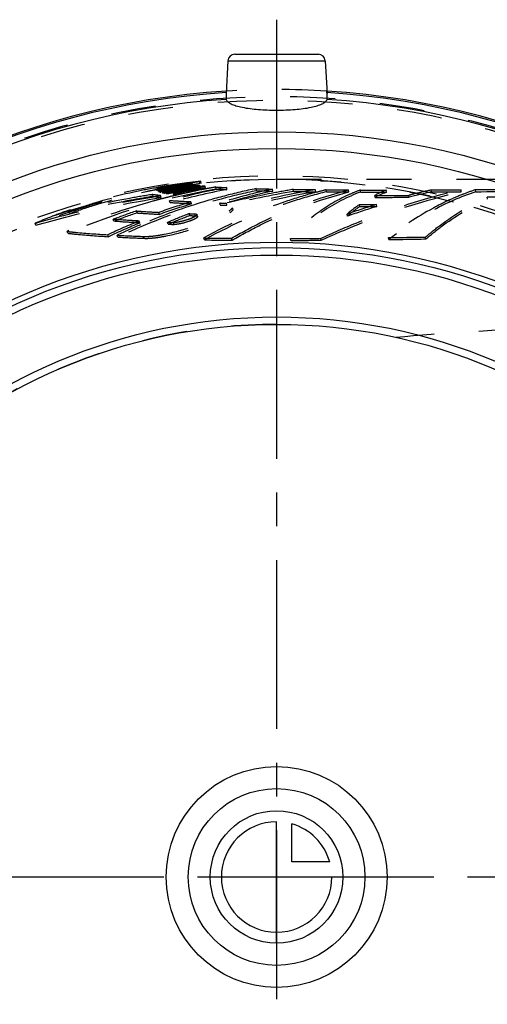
# Model space of a CAD drawing. Header units: millimetres. Extents: x 318 to 682, y 378 to 621.
# Tile 3 of 5: x 400 to 468, y 479 to 621. Entities that reach past the tile are written whole.
import ezdxf

# ---------------------------------------------------------------- set-up
doc = ezdxf.new("R2010")
doc.units = ezdxf.units.MM
doc.header["$LTSCALE"] = 65.185185
doc.linetypes.add('CENTER', pattern=[0.6, 0.375, -0.075, 0.075, -0.075])
doc.linetypes.add('HIDDEN', pattern=[0.2, 0.1, -0.1])
for name, color, linetype in [('ACHSEN_S', 7, 'CONTINUOUS'), ('KOERPER', 7, 'CONTINUOUS'), ('KONST.EL_MIT_GEO', 7, 'CONTINUOUS'), ('KURVEN', 7, 'CONTINUOUS')]:
    doc.layers.add(name, color=color, linetype=linetype)

msp = doc.modelspace()

# ---------------------------------------------------------------- linework, layer by layer
at = {"layer": 'ACHSEN_S', "color": 2, "linetype": 'CENTER'}
for p, q in [((437, 621.45), (437, 378.35)), ((318, 497.35), (682, 497.35))]:
    msp.add_line(p, q, dxfattribs=at)
at = {"layer": 'KOERPER', "color": 7, "linetype": 'Continuous'}
for p, q in [((429.95, 615.5), (429.7, 610.77)), ((444.05, 615.5), (444.3, 610.77))]:
    msp.add_line(p, q, dxfattribs=at)
at = {"layer": 'KOERPER', "color": 8, "linetype": 'HIDDEN'}
msp.add_line((437, 598.35), (489.86, 598.35), dxfattribs=at)
for radius, start, end in [(101, 97.12, 96.3069), (80, 90, 270)]:
    msp.add_arc((437, 497.35), radius, start, end, dxfattribs=at)
msp.add_open_spline([(538, 577.35), (530.84, 577.35), (516.61, 577.36), (495.44, 577.28), (474.69, 576.86), (461.04, 576.07), (454.33, 575.45)], degree=3, knots=[0, 0, 0, 0, 0.25649, 0.510167, 0.758594, 1, 1, 1, 1], dxfattribs=at)
at = {"layer": 'KONST.EL_MIT_GEO', "color": 7, "linetype": 'Continuous'}
for p, q in [((430.95, 616.45), (443.05, 616.45)), ((429.95, 615.5), (444.05, 615.5)), ((429.71, 610.92), (429.7, 610.82)), ((429.7, 610.82), (429.7, 610.77)), ((444.3, 610.77), (444.29, 610.92))]:
    msp.add_line(p, q, dxfattribs=at)
at = {"layer": 'KONST.EL_MIT_GEO', "color": 8, "linetype": 'HIDDEN'}
for p, q in [((420.91, 596.94), (420.86, 597.23)), ((420.95, 596.97), (420.9, 597.26)), ((421.7, 597.49), (421.64, 597.48)), ((421.72, 597.01), (421.67, 597.31)), ((421.74, 597.49), (421.7, 597.49)), ((421.77, 597.08), (421.72, 597.38)), ((421.89, 597.38), (421.72, 597.35)), ((421.81, 597.5), (421.74, 597.49)), ((421.93, 597.26), (421.74, 597.23)), ((421.81, 597.1), (421.76, 597.4)), ((421.92, 597.52), (421.81, 597.5)), ((421.97, 597.17), (421.92, 597.47)), ((422.02, 597.46), (421.92, 597.44)), ((422.31, 597.26), (422.26, 597.55)), ((422.34, 597.09), (422.29, 597.38)), ((422.74, 597.32), (422.59, 597.29)), ((422.75, 597.17), (422.7, 597.47)), ((422.8, 597.24), (422.75, 597.53)), ((422.83, 597.26), (422.79, 597.56)), ((423, 597.02), (422.95, 597.32)), ((423.06, 597), (423.01, 597.3)), ((423.18, 597.39), (423.1, 597.38)), ((423.91, 597.63), (423.71, 597.61)), ((424.11, 597.66), (423.91, 597.63)), ((424.01, 597.18), (423.96, 597.48)), ((424.14, 597.47), (424.05, 597.46)), ((424.1, 597.16), (424.05, 597.46)), ((424.31, 597.68), (424.11, 597.66)), ((424.23, 597.48), (424.14, 597.47)), ((424.32, 597.5), (424.23, 597.48)), ((424.51, 597.71), (424.31, 597.68)), ((424.4, 597.51), (424.32, 597.5)), ((424.56, 597.42), (424.32, 597.39)), ((424.55, 597.53), (424.4, 597.51)), ((425.87, 598.04), (424.44, 597.87)), ((424.48, 597.57), (424.44, 597.87)), ((424.53, 597.76), (424.46, 597.75)), ((424.56, 597.66), (424.48, 597.65)), ((424.55, 597.41), (424.51, 597.73)), ((424.56, 597.46), (424.53, 597.76)), ((424.57, 597.39), (424.53, 597.69)), ((424.59, 597.29), (424.53, 597.28)), ((424.6, 597.61), (424.54, 597.6)), ((424.61, 597.54), (424.55, 597.53)), ((424.6, 597.37), (424.56, 597.66)), ((424.63, 597.43), (424.56, 597.42)), ((424.77, 597.32), (424.59, 597.29)), ((424.64, 597.51), (424.6, 597.81)), ((424.64, 597.35), (424.6, 597.64)), ((424.66, 597.62), (424.6, 597.61)), ((424.69, 597.55), (424.61, 597.54)), ((424.73, 597.45), (424.63, 597.43)), ((424.69, 597.53), (424.65, 597.83)), ((424.7, 597.32), (424.66, 597.62)), ((424.73, 597.56), (424.69, 597.55)), ((424.76, 596.97), (424.71, 597.27)), ((424.77, 597.3), (424.73, 597.6)), ((424.84, 597.57), (424.73, 597.56)), ((424.94, 597.48), (424.73, 597.45)), ((424.8, 597.56), (424.76, 597.86)), ((424.96, 597.35), (424.77, 597.32)), ((424.88, 597.27), (424.84, 597.57)), ((424.96, 596.95), (424.91, 597.24)), ((424.97, 597.25), (424.93, 597.55)), ((425.14, 597.51), (424.94, 597.48)), ((425.05, 597.37), (424.96, 597.35)), ((425.31, 597.41), (425.05, 597.37)), ((425.18, 597.22), (425.14, 597.51)), ((425.34, 597.19), (425.29, 597.49)), ((425.57, 597.45), (425.31, 597.41)), ((425.61, 597.15), (425.57, 597.45)), ((425.61, 597.45), (425.57, 597.45)), ((425.9, 597.74), (425.87, 598.04)), ((425.97, 597.11), (425.93, 597.41)), ((426.07, 597.76), (426.03, 598.05)), ((426.71, 597.03), (426.67, 597.33)), ((428.25, 596.93), (428.21, 597.23)), ((419.04, 595.85), (418.98, 596.14)), ((419.81, 597.17), (419.75, 597.16)), ((419.83, 596.69), (419.78, 596.98)), ((419.94, 597.05), (419.8, 597.02)), ((419.85, 596.73), (419.8, 597.02)), ((419.9, 597.19), (419.81, 597.17)), ((419.88, 596.76), (419.83, 597.06)), ((419.96, 596.91), (419.84, 596.89)), ((419.89, 596.6), (419.84, 596.89)), ((419.93, 596.57), (419.88, 596.87)), ((419.98, 596.82), (419.92, 597.11)), ((420.06, 596.52), (420, 596.81)), ((420.21, 596.47), (420.15, 596.76)), ((420.26, 595.69), (420.2, 595.98)), ((420.48, 596.73), (420.37, 596.71)), ((420.39, 596.58), (420.37, 596.71)), ((420.42, 596.42), (420.39, 596.58)), ((420.77, 596.35), (420.71, 596.64)), ((420.86, 596.87), (420.81, 597.16)), ((420.89, 597.08), (420.82, 597.07)), ((421.03, 597.01), (420.84, 596.97)), ((421.17, 596.66), (420.9, 596.61)), ((420.96, 596.32), (420.9, 596.61)), ((421.14, 596.69), (421.09, 596.98)), ((421.31, 597.02), (421.1, 596.98)), ((421.39, 596.91), (421.16, 596.86)), ((421.42, 596.71), (421.17, 596.66)), ((421.34, 596.26), (421.28, 596.56)), ((421.53, 597.05), (421.31, 597.02)), ((421.44, 596.61), (421.39, 596.91)), ((421.74, 596.94), (421.47, 596.89)), ((421.52, 596.6), (421.47, 596.89)), ((421.74, 597.09), (421.53, 597.05)), ((421.76, 597.14), (421.55, 597.11)), ((421.69, 596.56), (421.63, 596.86)), ((421.78, 596.55), (421.73, 596.84)), ((421.95, 597.12), (421.74, 597.09)), ((421.79, 596.95), (421.74, 596.94)), ((421.94, 596.82), (421.74, 596.78)), ((421.97, 597.18), (421.76, 597.14)), ((421.87, 596.97), (421.79, 596.95)), ((421.95, 596.49), (422.01, 596.2)), ((422.07, 597.2), (421.97, 597.18)), ((422.14, 596.49), (422.08, 596.79)), ((422.21, 596.18), (422.16, 596.47)), ((422.35, 597.05), (422.28, 597.04)), ((422.35, 596.47), (422.29, 596.76)), ((422.98, 596.66), (422.93, 596.95)), ((422.98, 596.69), (423.03, 596.4)), ((423.19, 596.63), (423.13, 596.92)), ((423.25, 596.39), (423.2, 596.69)), ((423.88, 596.99), (423.79, 596.98)), ((423.85, 596.68), (423.79, 596.98)), ((423.93, 596.7), (423.85, 596.68)), ((423.93, 596.7), (423.88, 596.99)), ((424.01, 596.4), (423.92, 596.38)), ((424.01, 597.19), (423.94, 597.18)), ((423.99, 596.84), (423.94, 597.13)), ((423.97, 597.13), (423.94, 597.13)), ((424, 596.95), (424.08, 596.97)), ((424.05, 596.66), (424, 596.95)), ((424.05, 596.66), (424.13, 596.67)), ((424.13, 596.67), (424.08, 596.97)), ((424.2, 596.81), (424.15, 597.11)), ((424.22, 597.05), (424.16, 597.04)), ((425.67, 596.85), (425.62, 597.15)), ((425.68, 596.87), (425.63, 597.16)), ((425.76, 596.77), (425.69, 596.75)), ((426.03, 596.82), (425.76, 596.77)), ((429.81, 596.85), (429.77, 597.15)), ((434.09, 596.7), (434.04, 596.99)), ((436.47, 596.64), (436.42, 596.94)), ((439.47, 596.59), (439.42, 596.88)), ((442.67, 596.54), (442.63, 596.84)), ((444.21, 596.53), (444.17, 596.82)), ((447.47, 596.51), (447.42, 596.8)), ((447.7, 596.21), (447.62, 596.18)), ((449.17, 596.5), (449.13, 596.79)), ((451.27, 595.72), (451.22, 596.02)), ((452.93, 596.49), (452.89, 596.79)), ((456.18, 595.74), (456.13, 596.03)), ((459.44, 596.51), (459.4, 596.8)), ((463.74, 596.53), (463.71, 596.83)), ((463.97, 596.17), (463.9, 596.14)), ((465.85, 596.55), (465.82, 596.84)), ((467.52, 595.49), (467.48, 595.78)), ((421.57, 594.95), (421.5, 595.24)), ((424.66, 594.78), (424.59, 595.07)), ((424.94, 594.62), (424.74, 594.56)), ((428.84, 594.63), (428.77, 594.92)), ((429.78, 594.6), (429.72, 594.89)), ((449.07, 594.41), (449.01, 594.7)), ((451.51, 594.42), (451.46, 594.71)), ((406.83, 593.84), (406.72, 593.8)), ((406.98, 593.38), (406.89, 593.67)), ((416.79, 593.47), (416.7, 593.76)), ((420.04, 593.27), (419.96, 593.56)), ((424.42, 593.09), (424.34, 593.37)), ((425.22, 593.06), (425.14, 593.35)), ((425.55, 592.96), (425.46, 593.24)), ((430.7, 593.93), (430.63, 594.21)), ((447.27, 593.02), (447.2, 593.3)), ((402.14, 591.69), (402.03, 591.97)), ((404.23, 592.87), (404.1, 592.82)), ((413.43, 592.27), (413.33, 592.55)), ((417.2, 592.02), (417.11, 592.3)), ((421.31, 591.84), (421.22, 592.12)), ((422.14, 591.81), (422.05, 592.09)), ((406.77, 590.53), (406.67, 590.8)), ((412.66, 590.04), (412.56, 590.32)), ((414.02, 589.97), (413.91, 590.24)), ((417.83, 589.8), (417.73, 590.07)), ((426.55, 589.58), (426.45, 589.85)), ((430.57, 589.53), (430.48, 589.8)), ((439.08, 589.5), (439, 589.78)), ((443.47, 589.52), (443.39, 589.79)), ((453.27, 589.63), (453.2, 589.9)), ((458.63, 589.71), (458.57, 589.99))]:
    msp.add_line(p, q, dxfattribs=at)
for radius in [113, 112.46, 101.54, 101]:
    msp.add_circle((437, 497.35), radius, dxfattribs=at)
at = {"layer": 'KONST.EL_MIT_GEO', "color": 7, "linetype": 'Continuous'}
for radius in [107.87, 105.45, 91.9, 91.1, 90.03, 81.07, 80]:
    msp.add_circle((437, 497.35), radius, dxfattribs=at)
for centre, radius, start, end in [((430.95, 615.45), 1, 90, 177), ((443.05, 615.45), 1, 3, 90), ((437, 497.35), 114, 93.6597, 86.3403), ((437, 497.35), 113.79, 93.6729, 86.3271), ((437, 497.35), 112.8, 93.7131, 86.2869)]:
    msp.add_arc(centre, radius, start, end, dxfattribs=at)
at = {"layer": 'KONST.EL_MIT_GEO', "color": 8, "linetype": 'HIDDEN'}
for centre, radius, start, end in [((437, 497.35), 114, 86.3403, 93.6597), ((437.89, 495.36), 103.29, 99.4909, 100.0703), ((438.06, 495.26), 103.09, 97.5238, 100.177), ((438.98, 495.48), 103.17, 98.0109, 100.6687), ((438.82, 495.4), 102.96, 97.9345, 100.5909), ((435.85, 505.74), 92.83, 99.3468, 99.8913), ((437.64, 495.52), 103.13, 98.7648, 99.8917), ((438.98, 495.48), 102.87, 98.0104, 100.6681), ((438.06, 495.3), 103.35, 99.0936, 100.099), ((437.65, 495.47), 102.88, 97.2362, 99.891), ((438.55, 503.61), 94.73, 98.4037, 101.2566), ((440.52, 488.04), 110.61, 98.1028, 100.6111), ((440.52, 488.04), 110.32, 98.1014, 100.6095), ((436.02, 504.73), 93.85, 98.8133, 99.3469), ((438.24, 495.27), 103.38, 99.2236, 99.7062), ((438.82, 495.41), 103.24, 99.5189, 100.0013), ((437.76, 495.41), 103.24, 98.9151, 99.3978), ((438.69, 504.22), 94.41, 99.6002, 100.7454), ((440.35, 496.67), 101.69, 98.5789, 100.6701), ((440.65, 497.01), 101.64, 98.6878, 100.7827), ((437.88, 495.32), 103.32, 98.4221, 99.0011), ((437.88, 495.32), 103.03, 98.4217, 99.0007), ((438.06, 495.27), 103.38, 98.7034, 98.9983), ((437.48, 495.64), 103.01, 97.0921, 98.6856), ((436.17, 503.74), 94.86, 98.4338, 98.6421), ((438.81, 495.43), 103.22, 97.9843, 99.4109), ((440.26, 488.25), 110.4, 98.9889, 99.5467), ((437.48, 495.64), 102.71, 97.0918, 98.6854), ((437.65, 495.48), 103.17, 98.4164, 98.7114), ((438.55, 503.63), 95.01, 99.6711, 99.9882), ((436.23, 503.33), 95.27, 98.1825, 98.4338), ((439.29, 481.54), 117.08, 97.2447, 98.3486), ((439.29, 481.55), 116.77, 97.2429, 98.3467), ((440.35, 496.67), 101.98, 99.5091, 100.1646), ((438.06, 495.26), 103.39, 97.5608, 98.7034), ((437.65, 495.46), 103.19, 97.8264, 98.4164), ((436.39, 502.18), 96.43, 97.1183, 98.1809), ((438.24, 495.25), 103.4, 97.6317, 98.6446), ((438.99, 482.91), 115.71, 97.5905, 98.0936), ((438.56, 503.56), 95.08, 99.3543, 99.5746), ((438.24, 495.24), 103.1, 97.6313, 98.6442), ((439.03, 482.61), 115.72, 97.1881, 98.0911), ((437.77, 495.36), 103.29, 97.323, 98.3359), ((437.77, 495.36), 102.99, 97.3227, 98.3356), ((423.56, 599.37), 2.14, 253.3264, 255.0738), ((438.57, 503.49), 95.15, 99.0376, 99.3097), ((440.35, 496.7), 101.95, 99.2767, 99.5091), ((437.65, 495.44), 103.21, 97.2366, 97.8264), ((438.58, 503.42), 95.22, 98.7212, 99.0376), ((440.34, 496.72), 101.93, 99.0442, 99.2766), ((441.38, 497.95), 100.7, 99.5288, 99.9694), ((438.75, 503.9), 94.74, 98.5097, 98.9769), ((438.75, 503.88), 94.46, 98.5099, 98.9771), ((441.12, 497.62), 101.03, 99.4517, 99.7505), ((440.26, 488.27), 110.09, 98.0292, 98.4399), ((438.59, 503.36), 95.28, 98.4808, 98.7212), ((437, 497.35), 101.3, 96.2149, 97.12), ((425.11, 598.93), 1.39, 251.8717, 253.8853), ((427.22, 617.7), 20.59, 262.997, 263.5624), ((425.64, 601.01), 3.53, 256.9103, 258.4465), ((425.69, 600.76), 3.58, 256.993, 258.5141), ((441.68, 498.43), 100.23, 99.043, 99.632), ((429.49, 566.91), 30.6, 98.0323, 98.3336), ((426.57, 606.15), 8.75, 260.5709, 261.6082), ((426.62, 605.94), 8.84, 260.62, 261.6492), ((429.22, 568.8), 28.69, 97.7224, 98.0329), ((428.75, 572.34), 25.12, 97.0589, 97.7319), ((427.74, 614.74), 17.42, 262.9588, 263.2121), ((442.8, 500.06), 98.6, 99.4195, 100.0372), ((428.01, 578.3), 19.11, 96.212, 97.0718), ((428.16, 618.26), 20.97, 263.2253, 263.8983), ((444.67, 503.11), 95.55, 99.9211, 100.8178), ((435.54, 721), 123.99, 266.6117, 267.3328), ((444.88, 502.03), 96.35, 99.9346, 113.2943), ((437.89, 495.36), 102.99, 99.4905, 100.0699), ((438.82, 495.4), 103.25, 100.0364, 100.5233), ((438.5, 503.91), 94.73, 100.9403, 101.2581), ((440.13, 496.86), 101.49, 100.6102, 101.1958), ((440.13, 496.87), 101.78, 100.7404, 101.1308), ((438.51, 503.85), 94.79, 100.7407, 100.9403), ((440.83, 497.09), 101.57, 100.8428, 101.4279), ((440.83, 497.08), 101.28, 100.8419, 101.4271), ((438.24, 495.26), 103.09, 99.2231, 99.7057), ((423.36, 612.33), 15.91, 261.1164, 262.4906), ((437.76, 495.41), 102.94, 98.9147, 99.3975), ((441.13, 497.54), 100.82, 98.8541, 101.5413), ((423.42, 612.15), 16.02, 261.1538, 262.5199), ((438.52, 503.77), 94.87, 100.3054, 100.6228), ((444.83, 502.38), 96.3, 103.6621, 104.2507), ((438.69, 504.21), 94.13, 99.6005, 100.7457), ((440.26, 488.24), 110.11, 98.9875, 99.9916), ((441.72, 498.18), 100.48, 101.1527, 101.7411), ((441.72, 498.17), 100.19, 101.1518, 101.7402), ((422.64, 602.79), 6.02, 258.0314, 258.7264), ((441.15, 497.47), 101.19, 101.0587, 101.2434), ((422.69, 602.5), 6.02, 258.0029, 258.7845), ((446.55, 505.59), 93.09, 100.3896, 105.6159), ((446.55, 505.55), 92.83, 100.3886, 105.6145), ((423.33, 606.48), 9.77, 260.0327, 260.5371), ((440.65, 497), 101.36, 98.6871, 100.7819), ((423.38, 606.18), 9.76, 260.0144, 260.5813), ((440.36, 496.63), 102.02, 100.2061, 100.4384), ((441.14, 497.51), 101.15, 100.6464, 100.945), ((441.4, 497.84), 100.82, 100.5568, 101.0462), ((424.65, 615.29), 18.68, 262.0985, 262.7414), ((444.8, 502.47), 96.2, 102.9041, 103.6621), ((441.4, 497.82), 100.53, 100.556, 101.0454), ((424.71, 615.12), 18.81, 262.1311, 262.7703), ((442.86, 499.76), 98.9, 101.4672, 102.0842), ((442.86, 499.74), 98.63, 101.4663, 102.0832), ((423.81, 591.43), 5.43, 106.0371, 106.4245), ((441.13, 497.55), 101.11, 100.0492, 100.6465), ((425.48, 616), 19.22, 262.3828, 263.0013), ((425.54, 615.85), 19.36, 262.4147, 263.0295), ((423.61, 599.1), 2.17, 253.4378, 255.167), ((441.7, 498.31), 100.35, 100.0736, 100.6622), ((441.7, 498.29), 100.07, 100.0727, 100.6613), ((444.78, 502.56), 96.11, 102.535, 102.904), ((441.12, 497.59), 101.06, 99.792, 100.0492), ((428.75, 570.29), 27.14, 100.5284, 100.8944), ((429.01, 569.24), 28.22, 100.2939, 100.4787), ((426.5, 617.18), 20.21, 262.7982, 263.317), ((429.23, 568.04), 29.45, 100.1365, 100.2942), ((441.38, 497.93), 100.42, 99.528, 99.9686), ((426.53, 616.79), 20.11, 262.7617, 263.3467), ((444.77, 502.62), 96.05, 102.3191, 102.4837), ((429.44, 566.87), 30.63, 99.9228, 100.1363), ((429.73, 565.19), 32.34, 99.5145, 99.818), ((444.75, 502.7), 95.96, 101.6836, 102.3192), ((429.85, 564.49), 33.05, 99.2169, 99.515), ((429.87, 564.33), 33.2, 98.9213, 99.2173), ((429.81, 564.77), 32.76, 98.6279, 98.9218), ((427.27, 617.56), 20.74, 263.027, 263.589), ((429.71, 565.41), 32.11, 98.454, 98.6275), ((451.12, 512.9), 85.81, 104.6411, 107.7619), ((441.68, 498.41), 99.95, 99.0422, 99.6312), ((429.63, 565.91), 31.61, 98.3324, 98.4539), ((444.73, 502.8), 95.87, 101.4562, 101.6835), ((428.13, 617.44), 20.44, 262.9124, 263.9256), ((442.8, 500.03), 98.32, 99.4186, 100.0363), ((444.7, 502.93), 95.73, 100.8176, 101.2509), ((435.59, 721.25), 124.54, 266.623, 267.3411), ((453.25, 517.61), 81.09, 101.9781, 107.5717), ((453.24, 517.54), 80.86, 101.977, 107.5705), ((450.87, 513.87), 84.81, 101.4427, 104.6409), ((463.55, 454.62), 144.29, 100.9191, 103.561), ((463.01, 457.03), 141.53, 99.5747, 103.5772), ((467.31, 455.23), 143.75, 99.8889, 104.7863), ((467.29, 455.2), 143.47, 99.8816, 104.7772), ((444.75, 985.06), 388.22, 268.4198, 268.7706), ((444.8, 985.92), 389.37, 268.4242, 268.774), ((462.56, 459.67), 139.15, 99.5713, 100.9123), ((449.63, 1260.42), 663.61, 269.11842, 269.39509), ((449.68, 1261.75), 665.25, 269.12076, 269.39666), ((459.88, 531.7), 66.99, 103.5584, 104.8335), ((451.85, 1499.28), 902.49, 269.51246, 269.71906), ((451.89, 1500.99), 904.49, 269.51372, 269.71977), ((458.19, 572.29), 26.12, 110.2849, 113.6847), ((452.89, 1776.65), 1179.86, 269.81772, 270.00035), ((452.93, 1778.77), 1182.28, 269.81818, 270.00035), ((461.02, 576.97), 21.42, 112.2817, 117.2154), ((450.12, 1920.21), 1324.2, 270.04768, 270.26036), ((461.02, 576.78), 21.31, 112.3063, 117.2465), ((479.78, 503.6), 95.4, 103.7081, 104.3528), ((479.19, 505.84), 92.8, 102.2913, 104.3585), ((479.11, 506.39), 92.53, 102.2988, 103.712), ((451.23, 2401.72), 1804.93, 270.25945, 270.39616), ((451.27, 2404.83), 1808.34, 270.25881, 270.3952), ((478.17, 560.15), 38.72, 111.6196, 115.0042), ((477.61, 561.55), 37.21, 108.4716, 111.4979), ((444.22, 3224.07), 2627.31, 270.47104, 270.74795), ((444.27, 3228.6), 2632.14, 270.46989, 270.74615), ((440.12, 2851.08), 2255.46, 270.69501, 270.91837), ((445.1, 501.39), 97.33, 105.4167, 113.2629), ((451.56, 511.56), 87.22, 107.9073, 113.1207), ((444.88, 502.17), 96.52, 104.744, 105.4109), ((449.89, 509.61), 89.12, 106.4912, 109.6269), ((449.89, 509.56), 88.87, 106.4898, 109.6253), ((444.84, 502.3), 96.38, 104.2507, 104.7439), ((439.3, 952.68), 357.92, 268.3143, 268.4663), ((439.36, 953.23), 358.76, 268.3186, 268.4702), ((483.07, 492.16), 107.31, 107.135, 109.5273), ((460.34, 578.19), 20.02, 124.4437, 131.0021), ((483.05, 492.06), 107.1, 107.1244, 109.5156), ((460.35, 578), 19.92, 124.4839, 131.0499), ((446.58, 1753.49), 1158.79, 270.1205, 270.24121), ((446.64, 1755.09), 1160.68, 270.12022, 270.24065), ((450.17, 1922.32), 1326.59, 270.04756, 270.25974), ((430.48, 526.05), 71.79, 109.3293, 111.4441), ((447.05, 503.95), 94.8, 108.667, 110.8324), ((447.04, 503.92), 94.53, 108.6655, 110.8308), ((454.14, 515.01), 83.84, 110.8214, 113.1169), ((454.14, 514.94), 83.61, 110.82, 113.1153), ((435.25, 918.42), 325.23, 268.0778, 268.2195), ((435.32, 918.82), 325.91, 268.0825, 268.2238), ((429.06, 529.68), 67.9, 111.575, 113.459), ((450.98, 508.34), 90.54, 111.9669, 115.1104), ((450.97, 508.29), 90.28, 111.9653, 115.1086), ((452.23, 509.92), 88.99, 113.1069, 115.5052), ((432.47, 902.04), 310.12, 267.9215, 268.075), ((432.56, 902.37), 310.73, 267.9264, 268.0795), ((426.7, 837.33), 247.42, 267.0369, 267.921), ((426.8, 837.52), 247.88, 267.0439, 267.9257), ((435.68, 1179.14), 589.36, 269.10264, 269.49387), ((435.77, 1179.68), 590.18, 269.10458, 269.49495), ((437.07, 1558.78), 969, 270.11376, 270.37354), ((437.16, 1559.67), 970.17, 270.11352, 270.37276), ((432.15, 2027.24), 1437.49, 270.83894, 271.05286), ((432.24, 2028.6), 1439.13, 270.83721, 271.05069)]:
    msp.add_arc(centre, radius, start, end, dxfattribs=at)
at = {"layer": 'KONST.EL_MIT_GEO', "color": 7, "linetype": 'Continuous'}
for points, knots in [([(429.7, 610.77), (429.7, 610.72), (429.69, 610.54), (429.68, 610.37), (429.68, 610.24)], [0, 0, 0, 0, 0.270897, 1, 1, 1, 1]), ([(429.68, 610.24), (429.68, 610.17), (429.68, 610.06), (429.68, 609.95), (429.69, 609.91)], [0, 0, 0, 0, 0.620689, 1, 1, 1, 1]), ([(444.32, 610.24), (444.32, 610.28), (444.31, 610.45), (444.3, 610.63), (444.3, 610.77)], [0, 0, 0, 0, 0.223888, 1, 1, 1, 1]), ([(444.3, 609.91), (444.32, 609.95), (444.32, 610.06), (444.32, 610.17), (444.32, 610.24)], [0, 0, 0, 0, 0.379326, 1, 1, 1, 1]), ([(429.69, 609.91), (429.74, 609.78), (429.95, 609.52), (430.45, 609.23), (431.16, 608.97), (432.46, 608.65), (434.43, 608.42), (436.1, 608.36), (437, 608.36)], [0, 0, 0, 0, 0.05369, 0.127367, 0.225118, 0.346692, 0.649515, 1, 1, 1, 1]), ([(437, 608.36), (437.9, 608.36), (439.57, 608.42), (441.54, 608.65), (442.84, 608.97), (443.55, 609.23), (444.05, 609.52), (444.26, 609.78), (444.3, 609.91)], [0, 0, 0, 0, 0.350484, 0.653304, 0.77488, 0.872632, 0.946311, 1, 1, 1, 1])]:
    msp.add_open_spline(points, degree=3, knots=knots, dxfattribs=at)
at = {"layer": 'KONST.EL_MIT_GEO', "color": 8, "linetype": 'HIDDEN'}
for points, knots in [([(429.72, 611.12), (429.72, 611.12), (429.72, 611.09), (429.71, 611.06), (429.71, 610.99), (429.71, 610.94), (429.71, 610.92)], [0, 0, 0, 0, 0.077823, 0.29452, 0.618779, 1, 1, 1, 1]), ([(444.29, 610.92), (444.29, 610.94), (444.29, 610.99), (444.29, 611.06), (444.28, 611.09), (444.28, 611.12), (444.28, 611.12)], [0, 0, 0, 0, 0.381224, 0.705484, 0.922179, 1, 1, 1, 1]), ([(424.48, 597.57), (422.52, 597.33), (414.9, 596.14), (407.4, 593.97), (402.14, 591.69)], [0, 0, 0, 0, 0.256244, 1, 1, 1, 1]), ([(406.89, 593.67), (408.07, 594.1), (413.08, 595.79), (418.27, 596.94), (422.26, 597.55)], [0, 0, 0, 0, 0.236849, 1, 1, 1, 1]), ([(406.98, 593.38), (408.19, 593.83), (413.19, 595.51), (418.37, 596.66), (422.31, 597.26)], [0, 0, 0, 0, 0.244745, 1, 1, 1, 1]), ([(419.78, 596.98), (419.78, 596.98), (419.81, 596.98), (419.85, 596.98), (419.93, 596.99), (420.08, 597.01), (420.33, 597.05), (420.69, 597.11), (421.11, 597.17), (421.65, 597.27), (422.04, 597.34), (422.29, 597.38)], [0, 0, 0, 0, 0.006076, 0.023983, 0.053666, 0.094677, 0.207979, 0.355748, 0.525127, 0.699774, 1, 1, 1, 1]), ([(421.38, 597.25), (421.31, 597.24), (421.18, 597.21), (421.02, 597.19), (420.92, 597.17), (420.86, 597.16), (420.84, 597.17), (420.81, 597.16), (420.81, 597.16)], [0, 0, 0, 0, 0.35898, 0.691277, 0.820149, 0.916397, 0.978136, 1, 1, 1, 1]), ([(421.59, 597.29), (421.57, 597.28), (421.5, 597.27), (421.44, 597.26), (421.38, 597.25)], [0, 0, 0, 0, 0.203843, 1, 1, 1, 1]), ([(421.67, 597.31), (421.67, 597.3), (421.63, 597.3), (421.61, 597.29), (421.59, 597.29)], [0, 0, 0, 0, 0.258209, 1, 1, 1, 1]), ([(421.76, 597.4), (421.75, 597.4), (421.74, 597.39), (421.73, 597.38), (421.72, 597.38)], [0, 0, 0, 0, 0.522986, 1, 1, 1, 1]), ([(422.26, 597.55), (422.23, 597.55), (422.12, 597.52), (422, 597.49), (421.92, 597.47)], [0, 0, 0, 0, 0.287014, 1, 1, 1, 1]), ([(422.31, 597.26), (422.28, 597.25), (422.16, 597.23), (422.05, 597.2), (421.97, 597.17)], [0, 0, 0, 0, 0.28727, 1, 1, 1, 1]), ([(424.51, 597.73), (424.51, 597.74), (424.52, 597.75), (424.52, 597.76), (424.53, 597.76)], [0, 0, 0, 0, 0.463219, 1, 1, 1, 1]), ([(424.53, 597.69), (424.53, 597.69), (424.52, 597.7), (424.52, 597.7), (424.51, 597.71)], [0, 0, 0, 0, 0.532177, 1, 1, 1, 1]), ([(424.55, 597.44), (424.55, 597.44), (424.56, 597.45), (424.56, 597.46), (424.56, 597.46)], [0, 0, 0, 0, 0.463689, 1, 1, 1, 1]), ([(424.57, 597.39), (424.57, 597.39), (424.56, 597.4), (424.55, 597.41), (424.55, 597.41)], [0, 0, 0, 0, 0.535965, 1, 1, 1, 1]), ([(424.6, 597.64), (424.59, 597.65), (424.58, 597.65), (424.57, 597.66), (424.57, 597.66)], [0, 0, 0, 0, 0.521774, 1, 1, 1, 1]), ([(424.64, 597.35), (424.63, 597.35), (424.62, 597.36), (424.61, 597.36), (424.6, 597.37)], [0, 0, 0, 0, 0.52454, 1, 1, 1, 1]), ([(424.76, 597.86), (424.82, 597.88), (425.19, 597.96), (425.56, 598), (425.87, 598.04)], [0, 0, 0, 0, 0.1775, 1, 1, 1, 1]), ([(424.8, 597.56), (424.86, 597.58), (425.23, 597.66), (425.6, 597.7), (425.9, 597.74)], [0, 0, 0, 0, 0.177051, 1, 1, 1, 1]), ([(426.67, 597.33), (426.66, 597.34), (426.57, 597.34), (426.45, 597.35), (426.22, 597.33), (426.04, 597.31), (425.94, 597.3)], [0, 0, 0, 0, 0.074338, 0.268992, 0.580995, 1, 1, 1, 1]), ([(402.03, 591.97), (404.78, 592.8), (410.81, 594.32), (416.91, 595.46), (420.2, 595.98)], [0, 0, 0, 0, 0.463057, 1, 1, 1, 1]), ([(419.75, 597.16), (418.61, 596.96), (414.24, 596.11), (409.94, 594.92), (406.83, 593.84)], [0, 0, 0, 0, 0.260435, 1, 1, 1, 1]), ([(418.98, 596.14), (417.88, 595.97), (413.83, 595.27), (409.8, 594.42), (406.89, 593.67)], [0, 0, 0, 0, 0.27005, 1, 1, 1, 1]), ([(419.04, 595.85), (417.99, 595.68), (413.94, 594.99), (409.92, 594.14), (406.98, 593.38)], [0, 0, 0, 0, 0.260461, 1, 1, 1, 1]), ([(434.09, 596.7), (432.37, 596.35), (425.49, 594.73), (418.81, 592.25), (414.02, 589.97)], [0, 0, 0, 0, 0.248474, 1, 1, 1, 1]), ([(420.2, 595.98), (420.09, 596), (419.68, 596.04), (419.27, 596.1), (418.98, 596.14)], [0, 0, 0, 0, 0.279985, 1, 1, 1, 1]), ([(420.26, 595.69), (420.15, 595.7), (419.74, 595.75), (419.34, 595.8), (419.04, 595.85)], [0, 0, 0, 0, 0.279811, 1, 1, 1, 1]), ([(419.8, 597.02), (419.79, 597.02), (419.78, 597), (419.78, 596.99), (419.78, 596.98)], [0, 0, 0, 0, 0.52476, 1, 1, 1, 1]), ([(419.83, 596.69), (419.83, 596.68), (419.87, 596.69), (419.9, 596.68), (419.99, 596.7), (420.14, 596.72), (420.41, 596.76), (420.78, 596.82), (421.2, 596.89), (421.72, 596.98), (422.1, 597.04), (422.34, 597.09)], [0, 0, 0, 0, 0.00634, 0.02468, 0.055405, 0.098165, 0.218098, 0.371189, 0.542423, 0.714773, 1, 1, 1, 1]), ([(420.37, 596.71), (420.39, 596.7), (420.51, 596.68), (420.62, 596.66), (420.71, 596.64)], [0, 0, 0, 0, 0.229444, 1, 1, 1, 1]), ([(420.42, 596.42), (420.45, 596.41), (420.56, 596.39), (420.68, 596.36), (420.77, 596.35)], [0, 0, 0, 0, 0.229549, 1, 1, 1, 1]), ([(421.72, 597.01), (421.72, 597.01), (421.7, 597.01), (421.68, 597), (421.64, 596.99), (421.57, 596.98), (421.44, 596.95), (421.28, 596.93), (421.13, 596.9), (421.01, 596.88), (420.94, 596.87), (420.9, 596.87), (420.88, 596.87), (420.86, 596.86), (420.86, 596.87)], [0, 0, 0, 0, 0.009204, 0.035041, 0.079117, 0.142607, 0.313803, 0.508742, 0.695484, 0.853116, 0.914726, 0.960815, 0.98961, 1, 1, 1, 1]), ([(422.28, 596.63), (422.19, 596.61), (422.09, 596.58), (421.98, 596.53), (421.95, 596.51), (421.95, 596.5)], [0, 0, 0, 0, 0.705674, 0.902653, 1, 1, 1, 1]), ([(421.95, 596.49), (421.95, 596.47), (422.05, 596.47), (422.11, 596.47), (422.16, 596.47)], [0, 0, 0, 0, 0.281487, 1, 1, 1, 1]), ([(423.85, 596.68), (423.61, 596.64), (423.17, 596.55), (422.66, 596.43), (422.33, 596.34), (422.15, 596.28), (422.06, 596.25), (422, 596.21), (422.01, 596.2)], [0, 0, 0, 0, 0.374872, 0.699377, 0.826087, 0.920095, 0.977579, 1, 1, 1, 1]), ([(422.01, 596.2), (422.01, 596.18), (422.11, 596.18), (422.16, 596.17), (422.21, 596.18)], [0, 0, 0, 0, 0.278598, 1, 1, 1, 1]), ([(422.72, 596.75), (422.68, 596.74), (422.54, 596.71), (422.41, 596.67), (422.31, 596.64)], [0, 0, 0, 0, 0.279015, 1, 1, 1, 1]), ([(423.62, 596.94), (423.54, 596.93), (423.24, 596.87), (422.94, 596.8), (422.72, 596.75)], [0, 0, 0, 0, 0.271429, 1, 1, 1, 1]), ([(422.98, 596.69), (422.98, 596.7), (423.01, 596.72), (423.05, 596.74), (423.15, 596.76), (423.32, 596.81), (423.61, 596.88), (423.86, 596.93), (424, 596.95)], [0, 0, 0, 0, 0.021508, 0.07566, 0.163459, 0.283271, 0.60412, 1, 1, 1, 1]), ([(423.2, 596.69), (423.14, 596.68), (423.07, 596.68), (423.01, 596.68), (422.98, 596.69), (422.98, 596.69)], [0, 0, 0, 0, 0.728739, 0.918509, 1, 1, 1, 1]), ([(423.03, 596.4), (423.03, 596.41), (423.07, 596.42), (423.12, 596.45), (423.22, 596.48), (423.41, 596.52), (423.69, 596.59), (423.92, 596.64), (424.05, 596.66)], [0, 0, 0, 0, 0.023989, 0.085471, 0.185052, 0.313587, 0.636189, 1, 1, 1, 1]), ([(423.25, 596.39), (423.2, 596.39), (423.13, 596.38), (423.06, 596.39), (423.04, 596.39), (423.03, 596.4)], [0, 0, 0, 0, 0.712741, 0.911308, 1, 1, 1, 1]), ([(426.71, 597.03), (426.71, 597.04), (426.69, 597.05), (426.62, 597.05), (426.45, 597.05), (426.18, 597.03), (425.81, 596.99), (425.38, 596.93), (424.74, 596.84), (424.25, 596.76), (423.93, 596.7)], [0, 0, 0, 0, 0.007025, 0.022622, 0.082213, 0.180164, 0.314416, 0.4746, 0.648247, 1, 1, 1, 1]), ([(424.08, 596.97), (424.27, 597), (424.55, 597.05), (424.91, 597.11), (425.15, 597.14), (425.34, 597.16), (425.5, 597.17), (425.57, 597.17), (425.63, 597.17), (425.63, 597.16)], [0, 0, 0, 0, 0.370211, 0.543735, 0.697954, 0.825317, 0.919698, 0.978046, 1, 1, 1, 1]), ([(424.13, 596.67), (424.31, 596.71), (424.58, 596.75), (424.93, 596.81), (425.18, 596.84), (425.39, 596.86), (425.55, 596.88), (425.62, 596.87), (425.68, 596.88), (425.68, 596.87)], [0, 0, 0, 0, 0.344581, 0.523232, 0.686612, 0.824439, 0.921609, 0.979318, 1, 1, 1, 1]), ([(425.63, 597.16), (425.63, 597.15), (425.63, 597.15), (425.62, 597.15), (425.62, 597.15)], [0, 0, 0, 0, 0.425744, 1, 1, 1, 1]), ([(425.68, 596.87), (425.68, 596.86), (425.68, 596.86), (425.67, 596.85), (425.67, 596.85)], [0, 0, 0, 0, 0.33039, 1, 1, 1, 1]), ([(442.73, 596.46), (441.33, 596.09), (435.71, 594.4), (430.31, 592), (426.45, 589.85)], [0, 0, 0, 0, 0.246929, 1, 1, 1, 1]), ([(444.21, 596.53), (442.69, 596.16), (436.58, 594.46), (430.72, 591.9), (426.55, 589.58)], [0, 0, 0, 0, 0.246827, 1, 1, 1, 1]), ([(430.48, 589.8), (431.82, 590.59), (437.21, 593.5), (443, 595.68), (447.42, 596.8)], [0, 0, 0, 0, 0.254859, 1, 1, 1, 1]), ([(430.57, 589.53), (431.91, 590.31), (437.28, 593.22), (443.06, 595.39), (447.47, 596.51)], [0, 0, 0, 0, 0.25492, 1, 1, 1, 1]), ([(447.62, 596.18), (445.96, 595.45), (442.81, 593.63), (440.16, 591.13), (439, 589.78)], [0, 0, 0, 0, 0.503647, 1, 1, 1, 1]), ([(449.17, 596.5), (447.24, 595.79), (443.52, 593.89), (440.43, 591.07), (439.08, 589.5)], [0, 0, 0, 0, 0.499117, 1, 1, 1, 1]), ([(443.39, 589.79), (445.08, 590.58), (451.66, 593.43), (458.53, 595.66), (463.71, 596.83)], [0, 0, 0, 0, 0.259672, 1, 1, 1, 1]), ([(443.47, 589.52), (445.19, 590.31), (451.76, 593.16), (458.61, 595.38), (463.74, 596.53)], [0, 0, 0, 0, 0.264837, 1, 1, 1, 1]), ([(465.85, 596.55), (463.63, 595.81), (459.22, 593.84), (455.21, 591.15), (453.27, 589.63)], [0, 0, 0, 0, 0.486878, 1, 1, 1, 1]), ([(458.57, 589.99), (459.27, 590.59), (462.04, 592.81), (465.09, 594.68), (467.48, 595.78)], [0, 0, 0, 0, 0.260266, 1, 1, 1, 1]), ([(402.14, 591.69), (404.99, 592.54), (411, 594.06), (417.09, 595.19), (420.26, 595.69)], [0, 0, 0, 0, 0.480552, 1, 1, 1, 1]), ([(424.59, 595.07), (424.31, 595.08), (423.28, 595.13), (422.25, 595.19), (421.5, 595.24)], [0, 0, 0, 0, 0.269241, 1, 1, 1, 1]), ([(424.66, 594.78), (424.38, 594.79), (423.35, 594.84), (422.32, 594.9), (421.57, 594.95)], [0, 0, 0, 0, 0.26912, 1, 1, 1, 1]), ([(461.8, 595.24), (461.06, 594.89), (458.04, 593.37), (455.21, 591.48), (453.2, 589.9)], [0, 0, 0, 0, 0.243104, 1, 1, 1, 1]), ([(458.63, 589.71), (459.33, 590.31), (462.09, 592.53), (465.14, 594.39), (467.52, 595.49)], [0, 0, 0, 0, 0.260303, 1, 1, 1, 1]), ([(416.7, 593.76), (416.95, 593.74), (418.04, 593.66), (419.12, 593.6), (419.96, 593.56)], [0, 0, 0, 0, 0.230751, 1, 1, 1, 1]), ([(416.79, 593.47), (417.04, 593.46), (418.12, 593.38), (419.2, 593.32), (420.04, 593.27)], [0, 0, 0, 0, 0.230858, 1, 1, 1, 1]), ([(417.73, 590.07), (418.17, 590.06), (419.18, 590.12), (421.56, 590.51), (424.19, 591.23), (426.83, 592.16), (428.55, 592.89), (429.7, 593.48), (430.34, 593.92), (430.55, 594.12), (430.63, 594.21)], [0, 0, 0, 0, 0.096249, 0.220111, 0.528875, 0.690152, 0.831418, 0.936479, 0.973388, 1, 1, 1, 1]), ([(417.83, 589.8), (418.29, 589.78), (419.36, 589.86), (421.8, 590.26), (424.44, 591), (427.03, 591.93), (428.7, 592.64), (429.81, 593.22), (430.42, 593.64), (430.63, 593.83), (430.7, 593.93)], [0, 0, 0, 0, 0.10158, 0.233566, 0.541601, 0.699799, 0.837209, 0.938651, 0.9742, 1, 1, 1, 1]), ([(425.46, 593.24), (425.48, 593.19), (425.36, 593.05), (425.1, 592.9), (424.66, 592.69), (423.93, 592.43), (423.05, 592.19), (422.35, 592.08), (422.05, 592.09)], [0, 0, 0, 0, 0.040513, 0.126276, 0.2591, 0.42448, 0.759861, 1, 1, 1, 1]), ([(425.55, 592.96), (425.56, 592.91), (425.44, 592.76), (425.2, 592.62), (424.81, 592.43), (424.12, 592.18), (423.37, 591.96), (422.63, 591.83), (422.29, 591.8), (422.14, 591.81)], [0, 0, 0, 0, 0.041432, 0.124147, 0.243149, 0.388473, 0.723366, 0.876881, 1, 1, 1, 1]), ([(425.14, 593.35), (425.22, 593.35), (425.33, 593.34), (425.45, 593.28), (425.46, 593.24)], [0, 0, 0, 0, 0.648856, 1, 1, 1, 1]), ([(425.22, 593.06), (425.3, 593.06), (425.41, 593.06), (425.53, 593), (425.55, 592.96)], [0, 0, 0, 0, 0.65286, 1, 1, 1, 1]), ([(417.11, 592.3), (416.77, 592.32), (415.51, 592.39), (414.25, 592.48), (413.33, 592.55)], [0, 0, 0, 0, 0.270954, 1, 1, 1, 1]), ([(417.2, 592.02), (416.86, 592.04), (415.6, 592.11), (414.34, 592.19), (413.43, 592.27)], [0, 0, 0, 0, 0.270844, 1, 1, 1, 1]), ([(406.67, 590.8), (407.08, 590.75), (409.04, 590.55), (411.01, 590.41), (412.56, 590.32)], [0, 0, 0, 0, 0.213663, 1, 1, 1, 1]), ([(406.77, 590.53), (407.19, 590.48), (409.15, 590.27), (411.12, 590.13), (412.66, 590.04)], [0, 0, 0, 0, 0.213751, 1, 1, 1, 1])]:
    msp.add_open_spline(points, degree=3, knots=knots, dxfattribs=at)
for points in [[(420.86, 597.23), (420.87, 597.25), (420.89, 597.25), (420.9, 597.26)], [(422.75, 597.53), (422.76, 597.54), (422.78, 597.55), (422.79, 597.56)], [(422.8, 597.24), (422.81, 597.25), (422.82, 597.25), (422.83, 597.26)], [(424.05, 597.46), (424.02, 597.46), (423.99, 597.47), (423.96, 597.48)], [(424.6, 597.81), (424.62, 597.81), (424.63, 597.82), (424.65, 597.83)], [(424.64, 597.51), (424.65, 597.52), (424.67, 597.52), (424.69, 597.53)], [(424.77, 597.3), (424.75, 597.31), (424.73, 597.31), (424.7, 597.32)], [(419.92, 597.11), (419.89, 597.1), (419.86, 597.08), (419.83, 597.06)], [(419.85, 596.73), (419.84, 596.71), (419.83, 596.7), (419.83, 596.69)], [(419.84, 596.89), (419.85, 596.88), (419.86, 596.88), (419.88, 596.87)], [(419.98, 596.82), (419.94, 596.8), (419.91, 596.79), (419.88, 596.76)], [(419.89, 596.6), (419.91, 596.59), (419.92, 596.58), (419.93, 596.57)], [(420, 596.81), (420.05, 596.79), (420.1, 596.78), (420.15, 596.76)], [(420.06, 596.52), (420.11, 596.5), (420.16, 596.48), (420.21, 596.47)], [(420.91, 596.94), (420.92, 596.95), (420.93, 596.96), (420.95, 596.97)], [(421.81, 597.1), (421.79, 597.1), (421.78, 597.09), (421.77, 597.08)], [(424.1, 597.16), (424.07, 597.17), (424.04, 597.18), (424.01, 597.18)]]:
    msp.add_open_spline(points, degree=3, dxfattribs=at)
at = {"layer": 'KURVEN', "color": 40, "linetype": 'Continuous'}
for p, q in [((437, 487.75), (437, 505.35)), ((439.2, 499.55), (439.2, 505.04)), ((444.69, 499.55), (439.2, 499.55)), ((427.4, 497.35), (445, 497.35))]:
    msp.add_line(p, q, dxfattribs=at)
for radius in [16, 12.8, 9.6]:
    msp.add_circle((437, 497.35), radius, dxfattribs=at)
for start, end in [(90, 360), (15.962, 74.038)]:
    msp.add_arc((437, 497.35), 8, start, end, dxfattribs=at)

doc.saveas('drawing.dxf')
